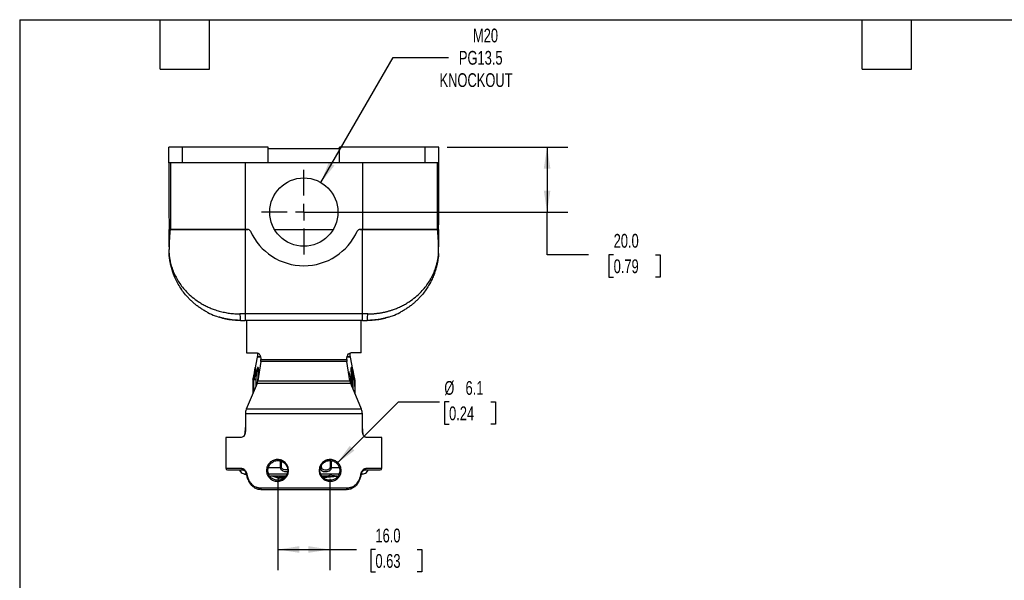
# Model space of a CAD drawing. Header units: millimetres. Extents: x 13 to 546, y 13 to 419.
# Tile 11 of 17: x 13 to 316, y 247 to 419. Entities that reach past the tile are written whole.
import ezdxf

# ---------------------------------------------------------------- set-up
doc = ezdxf.new("R2010")
doc.units = ezdxf.units.MM
doc.header["$LTSCALE"] = 2
doc.linetypes.add('SLD-Center', pattern=[19.05, 15.24, -1.27, 1.27, -1.27])
doc.linetypes.add('SLD-Solid', pattern=[0])
doc.layers.add('CENTER', color=40, linetype='SLD-Center')
doc.layers.add('DIMENSIONS', color=140, linetype='SLD-Solid', lineweight=25)
doc.layers.add('TEXT', color=140, linetype='SLD-Solid', lineweight=25)
doc.styles.add('SLDTEXTSTYLE0', font='TXT', dxfattribs={"width": 0.7})
doc.dimstyles.new('SLDDIMSTYLE0', dxfattribs={"dimtxt": 4.316016, "dimasz": 6.604, "dimexe": 0, "dimexo": 0.0625, "dimgap": 1.079004, "dimtad": 0, "dimtih": 1, "dimtoh": 1, "dimrnd": 1e-09, "dimzin": 4, "dimdsep": 46, "dimtxsty": 'SLDTEXTSTYLE0', "dimsah": 1, "dimcen": 0.09, "dimadec": 0, "dimazin": 1, "dimtfac": 1, "dimtofl": 0, "dimtmove": 0, "dimatfit": 3, "dimfxl": 0, "dimfrac": 2, "dimtolj": 1, "dimtzin": 12, "dimarcsym": 0})
doc.dimstyles.new('SLDDIMSTYLE2', dxfattribs={"dimtxt": 4.316016, "dimasz": 6.604, "dimexe": 0, "dimexo": 0.0625, "dimgap": 1.079004, "dimtad": 0, "dimtih": 1, "dimtoh": 1, "dimrnd": 1e-09, "dimzin": 12, "dimdsep": 46, "dimtxsty": 'SLDTEXTSTYLE0', "dimsah": 1, "dimcen": 0, "dimadec": 0, "dimazin": 3, "dimtfac": 1, "dimtofl": 0, "dimtmove": 0, "dimatfit": 3, "dimfxl": 0, "dimfrac": 2, "dimtolj": 1, "dimtzin": 12, "dimarcsym": 0})
doc.dimstyles.new('SLDDIMSTYLE3', dxfattribs={"dimtxt": 4.316016, "dimasz": 6.604, "dimexe": 0, "dimexo": 0.0625, "dimgap": 1.079004, "dimtad": 0, "dimtih": 1, "dimtoh": 1, "dimrnd": 1e-09, "dimzin": 12, "dimdsep": 46, "dimtxsty": 'SLDTEXTSTYLE0', "dimsah": 1, "dimcen": 0, "dimadec": 0, "dimazin": 3, "dimtfac": 1, "dimtofl": 0, "dimtmove": 0, "dimatfit": 3, "dimfxl": 0, "dimfrac": 2, "dimtolj": 1, "dimtzin": 12, "dimarcsym": 0})

# ---------------------------------------------------------------- blocks, each defined once
blk = doc.blocks.new('_D_7')
at = {"layer": 'DIMENSIONS'}
for p, q in [((105.34, 369.02), (127.54, 407.47)), ((127.54, 407.47), (144.6, 407.47))]:
    blk.add_line(p, q, dxfattribs=at)
blk.add_solid([(105.34, 369.02), (109.52, 374.23), (107.76, 375.25)], dxfattribs=at)
at = {"layer": 'DIMENSIONS', "char_height": 4.233, "attachment_point": 1, "style": 'SLDTEXTSTYLE0'}
for s, insert in [('M20', (152.11, 416.36)), ('PG13.5', (147.78, 409.5)), ('KNOCKOUT', (141.83, 402.64))]:
    blk.add_mtext(s, dxfattribs=dict(at, insert=insert))
blk = doc.blocks.new('_D_8')
at = {"layer": 'DIMENSIONS'}
for p, q in [((144.13, 379.93), (181.26, 379.93)), ((174.91, 379.93), (174.91, 359.93)), ((102.63, 359.93), (181.26, 359.93)), ((174.91, 346.79), (174.91, 359.93)), ((187.61, 346.79), (174.91, 346.79)), ((195.38, 346.79), (193.94, 346.79)), ((193.94, 346.79), (193.94, 339.93)), ((208.21, 346.79), (209.66, 346.79)), ((209.66, 346.79), (209.66, 339.93)), ((193.94, 339.93), (195.38, 339.93)), ((209.66, 339.93), (208.21, 339.93))]:
    blk.add_line(p, q, dxfattribs=at)
for points in [[(174.91, 379.93), (173.89, 373.32), (175.92, 373.32)], [(174.91, 359.93), (175.92, 366.53), (173.89, 366.53)]]:
    blk.add_solid(points, dxfattribs=at)
at = {"layer": 'DIMENSIONS', "char_height": 4.233, "attachment_point": 1, "style": 'SLDTEXTSTYLE0'}
for s, insert in [('20.0', (195.38, 353.22)), ('0.79', (195.38, 345.39))]:
    blk.add_mtext(s, dxfattribs=dict(at, insert=insert))
blk = doc.blocks.new('_D_9')
at = {"layer": 'DIMENSIONS'}
for p, q in [((92.09, 277.94), (92.09, 249.81)), ((108.09, 277.94), (108.09, 249.81)), ((92.09, 256.16), (108.09, 256.16)), ((108.09, 256.16), (116.26, 256.16)), ((122.11, 256.16), (120.66, 256.16)), ((120.66, 256.16), (120.66, 249.3)), ((134.93, 256.16), (136.38, 256.16)), ((136.38, 256.16), (136.38, 249.3)), ((120.66, 249.3), (122.11, 249.3)), ((136.38, 249.3), (134.93, 249.3))]:
    blk.add_line(p, q, dxfattribs=at)
for points in [[(92.09, 256.16), (98.7, 255.14), (98.7, 257.18)], [(108.09, 256.16), (101.49, 257.18), (101.49, 255.14)]]:
    blk.add_solid(points, dxfattribs=at)
at = {"layer": 'DIMENSIONS', "char_height": 4.233, "attachment_point": 1, "style": 'SLDTEXTSTYLE0'}
for s, insert in [('16.0', (122.11, 262.58)), ('0.63', (122.11, 254.76))]:
    blk.add_mtext(s, dxfattribs=dict(at, insert=insert))
blk = doc.blocks.new('_D_10')
at = {"layer": 'DIMENSIONS'}
for p, q in [((110.25, 282.63), (129.16, 301.55)), ((129.16, 301.55), (141.86, 301.55)), ((144.76, 301.55), (143.31, 301.55)), ((143.31, 301.55), (143.31, 294.69)), ((157.59, 301.55), (159.04, 301.55)), ((159.04, 301.55), (159.04, 294.69)), ((143.31, 294.69), (144.76, 294.69)), ((159.04, 294.69), (157.59, 294.69))]:
    blk.add_line(p, q, dxfattribs=at)
blk.add_solid([(110.25, 282.63), (115.64, 286.58), (114.2, 288.02)], dxfattribs=at)
at = {"layer": 'DIMENSIONS', "char_height": 4.233, "attachment_point": 1, "style": 'SLDTEXTSTYLE0'}
for s, insert in [('%%c', (143.3, 307.97)), ('6.1', (149.82, 307.97)), ('0.24', (144.76, 300.15))]:
    blk.add_mtext(s, dxfattribs=dict(at, insert=insert))
blk = doc.blocks.new('SW_CENTERMARKSYMBOL_9')
at = {"layer": 'CENTER', "color": 0}
for p, q in [((0, 5.08), (0, 13.04)), ((-5.08, 0), (-13.04, 0)), ((0, 0), (-2.54, 0)), ((0, 0), (0, 2.54)), ((0, 0), (0, -2.54)), ((0, 0), (2.54, 0)), ((5.08, 0), (13.04, 0)), ((0, -5.08), (0, -13.04))]:
    blk.add_line(p, q, dxfattribs=at)

msp = doc.modelspace()

# ---------------------------------------------------------------- linework, layer by layer
for p, q in [((58.593, 375.126), (58.593, 379.926)), ((62.793, 379.926), (58.593, 379.926)), ((62.793, 375.126), (62.793, 379.926)), ((89.093, 379.926), (62.793, 379.926)), ((89.093, 375.126), (89.093, 379.926)), ((111.093, 379.426), (89.093, 379.426)), ((111.093, 375.126), (111.093, 379.926)), ((137.393, 379.926), (111.093, 379.926)), ((137.393, 375.126), (137.393, 379.926)), ((141.593, 379.926), (137.393, 379.926)), ((141.593, 375.126), (141.593, 379.926)), ((62.793, 375.126), (58.593, 375.126)), ((59.08, 375.126), (59.08, 354.626)), ((89.093, 375.126), (62.793, 375.126)), ((82.093, 375.126), (82.093, 354.626)), ((111.093, 375.126), (89.093, 375.126)), ((137.393, 375.126), (111.093, 375.126)), ((118.093, 375.126), (118.093, 354.626)), ((141.593, 375.126), (137.393, 375.126)), ((141.106, 375.126), (141.106, 354.626)), ((58.627, 354.626), (59.08, 354.626)), ((58.628, 354.093), (58.627, 354.626)), ((82.093, 354.626), (59.08, 354.626)), ((59.08, 354.626), (82.093, 354.626)), ((82.093, 354.626), (82.093, 328.615)), ((82.833, 354.626), (82.093, 354.626)), ((82.093, 354.626), (82.833, 354.626)), ((91.029, 354.626), (109.157, 354.626)), ((118.093, 354.626), (117.353, 354.626)), ((117.353, 354.626), (118.093, 354.626)), ((118.093, 328.615), (118.093, 354.626)), ((141.106, 354.626), (118.093, 354.626)), ((118.093, 354.626), (141.106, 354.626)), ((141.106, 354.626), (141.559, 354.626)), ((141.559, 354.626), (141.558, 354.093)), ((58.636, 349.244), (58.628, 354.093)), ((58.628, 354.093), (58.928, 354.093)), ((141.257, 354.093), (141.558, 354.093)), ((141.558, 354.093), (141.55, 349.244)), ((58.635, 347.311), (58.629, 348.475)), ((141.55, 347.311), (141.557, 348.475)), ((58.813, 345.529), (58.904, 344.941)), ((82.093, 328.615), (80.452, 328.615)), ((118.093, 328.615), (82.093, 328.615)), ((82.093, 328.615), (82.093, 326.626)), ((119.733, 328.615), (118.093, 328.615)), ((118.093, 326.626), (118.093, 328.615)), ((80.566, 326.702), (80.593, 326.626)), ((118.093, 326.626), (82.093, 326.626)), ((82.493, 326.626), (82.493, 316.626)), ((117.693, 316.626), (117.693, 326.626)), ((119.593, 326.626), (119.62, 326.702)), ((82.493, 316.626), (85.671, 316.626)), ((85.774, 315.267), (84.998, 311.539)), ((86.784, 315.267), (85.774, 315.267)), ((85.814, 316.586), (85.805, 315.559)), ((85.805, 315.559), (86.727, 315.559)), ((114.412, 315.267), (113.41, 315.267)), ((113.503, 315.559), (114.381, 315.559)), ((114.381, 315.559), (114.372, 316.596)), ((115.188, 311.538), (114.412, 315.267)), ((117.693, 316.626), (114.53, 316.626)), ((86.862, 313.957), (85.924, 308.065)), ((113.342, 313.957), (86.862, 313.957)), ((86.911, 314.626), (86.911, 314.581)), ((86.911, 314.581), (113.293, 314.581)), ((113.293, 314.581), (113.293, 314.626)), ((114.281, 308.065), (113.342, 313.957)), ((114.653, 311.376), (114.651, 311.461)), ((85.692, 307.234), (82.4, 299.305)), ((84.393, 308.329), (84.355, 304.014)), ((84.418, 308.589), (84.393, 308.329)), ((84.577, 308.329), (84.541, 304.463)), ((84.596, 308.329), (84.56, 304.509)), ((84.599, 308.574), (84.577, 308.329)), ((84.579, 308.329), (84.596, 308.329)), ((84.742, 308.329), (84.596, 308.329)), ((84.619, 308.571), (84.626, 308.621)), ((84.626, 308.621), (84.773, 308.621)), ((84.715, 304.883), (84.742, 308.329)), ((85.33, 308.329), (85.317, 306.333)), ((85.332, 308.368), (85.33, 308.329)), ((114.514, 307.234), (85.692, 307.234)), ((85.854, 308.33), (85.849, 307.798)), ((85.863, 308.488), (85.854, 308.33)), ((85.924, 308.065), (114.281, 308.065)), ((117.811, 299.305), (114.514, 307.234)), ((114.841, 308.621), (114.566, 308.621)), ((114.869, 308.329), (114.596, 308.329)), ((114.596, 308.329), (114.605, 307.017)), ((114.841, 308.621), (114.922, 308.504)), ((114.888, 306.334), (114.869, 308.329)), ((114.947, 308.33), (114.933, 308.524)), ((114.968, 306.144), (114.947, 308.33)), ((115.251, 305.463), (115.231, 308.329)), ((115.762, 308.621), (115.695, 308.621)), ((115.793, 308.329), (115.727, 308.329)), ((115.727, 308.329), (115.76, 304.238)), ((115.793, 308.329), (115.768, 308.589)), ((115.831, 304.068), (115.793, 308.329)), ((115.831, 304.068), (115.793, 308.329)), ((82.118, 297.851), (82.118, 292.626)), ((118.093, 297.851), (82.118, 297.851)), ((117.811, 299.305), (82.4, 299.305)), ((118.093, 292.626), (118.093, 297.851)), ((82.118, 294.239), (81.815, 291.355)), ((118.361, 291.446), (118.093, 294.001)), ((76.093, 290.626), (76.093, 281.126)), ((80.855, 290.626), (76.093, 290.626)), ((124.093, 290.626), (119.353, 290.626)), ((124.093, 281.126), (124.093, 290.626)), ((92.953, 281.335), (92.953, 283.389)), ((93.246, 281.335), (93.246, 283.294)), ((105.51, 281.335), (105.51, 282.074)), ((108.22, 283.52), (108.22, 281.335)), ((108.508, 283.497), (108.508, 281.335)), ((76.093, 281.126), (80.986, 281.126)), ((81.592, 280.572), (81.384, 280.626)), ((81.702, 279.396), (81.714, 279.396)), ((81.714, 279.396), (82.335, 279.396)), ((89.141, 281.335), (92.953, 281.335)), ((89.25, 279.396), (94.922, 279.396)), ((91.03, 278.802), (92.555, 278.35)), ((105.235, 281.335), (105.235, 281.503)), ((105.254, 279.396), (110.97, 279.396)), ((105.812, 278.759), (105.579, 278.755)), ((105.812, 278.457), (105.812, 278.759)), ((106.48, 278.526), (109.91, 278.828)), ((106.48, 278.351), (106.48, 278.653)), ((108.508, 281.335), (111.004, 281.335)), ((117.681, 279.21), (118.432, 279.391)), ((117.856, 279.396), (118.483, 279.396)), ((118.824, 280.626), (118.617, 280.572)), ((119.223, 281.126), (124.093, 281.126)), ((92.555, 278.35), (92.555, 278.049)), ((110.472, 278.575), (106.176, 278.198)), ((87.051, 274.626), (86.583, 274.672)), ((86.774, 275.126), (113.443, 275.126)), ((113.165, 274.626), (113.805, 274.688)), ((113.64, 274.673), (113.165, 274.626))]:
    msp.add_line(p, q)
at = {"flags": 128}
msp.add_lwpolyline([(84.998, 311.539), (85.085, 311.941), (85.124, 312.094), (85.139, 312.143), (85.149, 312.159), (85.153, 312.143), (85.152, 312.095), (85.138, 311.939), (85.085, 311.525), (84.947, 310.591), (84.626, 308.621), (84.626, 308.621)], dxfattribs=at)
msp.add_circle((100.093, 359.926), 10.5)
for centre, radius, start, end in [((82.833, 353.726), 0.9, 24.04208, 90), ((117.353, 353.726), 0.9, 90, 155.95792), ((100.093, 361.426), 18, 204.04208, 335.95792), ((60.635, 347.323), 2, 180.33333, 183.73697), ((139.55, 347.323), 2, 356.26303, 359.66667), ((84.305, 315.572), 1.5, 348.25, 359.5), ((115.881, 315.572), 1.5, 180.5, 191.75), ((76.593, 281.126), 0.5, 180, 270), ((82.193, 281.335), 2, 217.42403, 255.80602), ((117.993, 281.335), 2, 284.19398, 322.54688), ((123.593, 281.126), 0.5, 270, 0)]:
    msp.add_arc(centre, radius, start, end)
for points, knots in [([(58.593, 375.126), (58.596, 373.398), (58.599, 371.67), (58.604, 368.215), (58.607, 366.488), (58.613, 363.037), (58.616, 361.312), (58.62, 358.733), (58.622, 357.874), (58.624, 356.594), (58.625, 356.168), (58.626, 355.537), (58.626, 355.328), (58.627, 355.024), (58.627, 354.923), (58.627, 354.783), (58.627, 354.738), (58.627, 354.66), (58.627, 354.626), (58.627, 354.626)], [0, 0, 0, 0, 0.25, 0.25, 0.5, 0.5, 0.75, 0.75, 0.875, 0.875, 0.9375, 0.9375, 0.96875, 0.96875, 0.984375, 0.984375, 0.9921875, 0.9921875, 1, 1, 1, 1]), ([(141.559, 354.626), (141.559, 354.626), (141.559, 354.661), (141.559, 354.74), (141.559, 354.786), (141.559, 354.928), (141.559, 355.028), (141.56, 355.333), (141.56, 355.543), (141.561, 356.173), (141.562, 356.599), (141.564, 357.88), (141.565, 358.739), (141.57, 361.317), (141.573, 363.04), (141.578, 366.49), (141.581, 368.217), (141.587, 371.671), (141.59, 373.398), (141.593, 375.126)], [0, 0, 0, 0, 0.0078125, 0.0078125, 0.015625, 0.015625, 0.03125, 0.03125, 0.0625, 0.0625, 0.125, 0.125, 0.25, 0.25, 0.5, 0.5, 0.75, 0.75, 1, 1, 1, 1]), ([(59.08, 354.626), (59.044, 354.626), (59.012, 354.576), (58.959, 354.39), (58.94, 354.254), (58.928, 354.093)], [0, 0, 0, 0, 0.5, 0.5, 1, 1, 1, 1]), ([(141.257, 354.093), (141.246, 354.254), (141.227, 354.389), (141.174, 354.576), (141.141, 354.626), (141.106, 354.626)], [0, 0, 0, 0, 0.5, 0.5, 1, 1, 1, 1]), ([(58.928, 354.093), (58.854, 353.03), (58.778, 352.033), (58.663, 350.16), (58.624, 349.285), (58.629, 348.475)], [0, 0, 0, 0, 0.5, 0.5, 1, 1, 1, 1]), ([(141.557, 348.475), (141.562, 349.285), (141.523, 350.16), (141.408, 352.033), (141.332, 353.03), (141.257, 354.093)], [0, 0, 0, 0, 0.5, 0.5, 1, 1, 1, 1]), ([(58.635, 347.311), (58.635, 347.31), (58.636, 347.308), (58.637, 347.292), (58.638, 347.267), (58.641, 347.232), (58.644, 347.187), (58.649, 347.132), (58.654, 347.067), (58.661, 346.992), (58.674, 346.842), (58.701, 346.581), (58.747, 346.199), (58.812, 345.748), (58.901, 345.227), (59.033, 344.579), (59.214, 343.839), (59.442, 343.057), (59.712, 342.26), (60.332, 340.676), (61.308, 338.819), (62.739, 336.836), (64.085, 335.296), (65.698, 333.794), (67.37, 332.553), (68.834, 331.654), (70.036, 331.013), (71.266, 330.45), (72.361, 330.024), (73.302, 329.709), (74.078, 329.478), (74.861, 329.275), (75.65, 329.099), (76.445, 328.95), (77.242, 328.827), (78.043, 328.732), (78.845, 328.665), (79.648, 328.623), (80.185, 328.617), (80.452, 328.615)], [0, 0, 0, 0, 0.00287326, 0.00587063, 0.00900997, 0.01230685, 0.0157747, 0.01942507, 0.02326785, 0.02731153, 0.0315634, 0.04566843, 0.06258868, 0.07954515, 0.10011002, 0.12428642, 0.15504697, 0.18585197, 0.21467134, 0.24741304, 0.37081294, 0.43486686, 0.49475921, 0.57126794, 0.6425449, 0.68225557, 0.72075779, 0.75811409, 0.79439286, 0.81591038, 0.8371635, 0.85817056, 0.87895055, 0.89952308, 0.91990837, 0.9401272, 0.96020085, 0.98015107, 1, 1, 1, 1]), ([(70.477, 329.098), (70.302, 329.188), (69.786, 329.451), (68.968, 329.939), (68.017, 330.563), (67.127, 331.218), (66.293, 331.897), (65.513, 332.596), (64.757, 333.342), (63.829, 334.352), (62.772, 335.675), (61.702, 337.297), (60.78, 339), (60.181, 340.381), (59.794, 341.445), (59.563, 342.15), (59.357, 342.861), (59.179, 343.563), (59.049, 344.159), (58.956, 344.641), (58.89, 345.015), (58.836, 345.359), (58.791, 345.674), (58.752, 345.976), (58.72, 346.262), (58.693, 346.523), (58.673, 346.744), (58.659, 346.922), (58.648, 347.065), (58.641, 347.17), (58.64, 347.185), (58.64, 347.193)], [0, 0, 0, 0, 0.0220695, 0.0647596, 0.1085566, 0.1534988, 0.1946045, 0.2368658, 0.2803031, 0.3249353, 0.4075964, 0.4952104, 0.5774572, 0.6647329, 0.6985485, 0.7323161, 0.7670064, 0.8012175, 0.8335146, 0.8528856, 0.8709792, 0.8877972, 0.9033416, 0.9176152, 0.9332118, 0.9471013, 0.9593059, 0.9702908, 0.9798655, 0.9905097, 1, 1, 1, 1]), ([(119.733, 328.615), (119.874, 328.616), (120.156, 328.617), (120.578, 328.629), (121.001, 328.647), (121.423, 328.674), (121.845, 328.707), (122.267, 328.749), (122.688, 328.798), (123.109, 328.854), (123.529, 328.918), (123.948, 328.989), (124.365, 329.068), (124.782, 329.154), (125.197, 329.248), (125.61, 329.349), (126.022, 329.458), (126.432, 329.574), (126.839, 329.698), (127.245, 329.83), (127.942, 330.07), (128.92, 330.45), (130.15, 331.014), (131.352, 331.654), (132.816, 332.554), (134.489, 333.795), (136.101, 335.296), (137.447, 336.837), (138.503, 338.3), (139.422, 339.854), (140.035, 341.146), (140.463, 342.232), (140.77, 343.128), (141.016, 343.997), (141.169, 344.659), (141.264, 345.127), (141.335, 345.51), (141.401, 345.93), (141.452, 346.307), (141.491, 346.636), (141.516, 346.894), (141.531, 347.066), (141.54, 347.174), (141.546, 347.252), (141.55, 347.302), (141.55, 347.308), (141.55, 347.311)], [0, 0, 0, 0, 0.0104363, 0.0208978, 0.0313876, 0.041909, 0.0524653, 0.0630595, 0.0736949, 0.0843745, 0.0951014, 0.1058787, 0.1167094, 0.1275963, 0.1385424, 0.1495506, 0.1606236, 0.1717642, 0.1829752, 0.1942591, 0.2056186, 0.2418948, 0.27925, 0.3177525, 0.3574647, 0.4287469, 0.5052718, 0.5650711, 0.6292074, 0.6877361, 0.752687, 0.7816686, 0.814436, 0.8566383, 0.8822671, 0.8913158, 0.9107891, 0.9274791, 0.9413889, 0.9566354, 0.9694718, 0.9766833, 0.9832849, 0.9893257, 0.9948699, 1, 1, 1, 1]), ([(141.546, 347.193), (141.546, 347.185), (141.545, 347.17), (141.538, 347.065), (141.527, 346.922), (141.497, 346.551), (141.426, 345.862), (141.278, 344.873), (141.077, 343.849), (140.817, 342.801), (140.507, 341.771), (140.093, 340.605), (139.555, 339.337), (138.858, 337.967), (138.061, 336.637), (137.16, 335.352), (136.266, 334.253), (135.43, 333.343), (134.674, 332.598), (133.894, 331.898), (133.06, 331.219), (132.17, 330.564), (131.219, 329.94), (130.4, 329.451), (129.883, 329.187), (129.706, 329.096)], [0, 0, 0, 0, 0.0094905, 0.0201372, 0.029708, 0.0406895, 0.088124, 0.1348323, 0.1863362, 0.2357953, 0.2858157, 0.3350922, 0.4053074, 0.4723055, 0.5402547, 0.6091607, 0.6749078, 0.7195436, 0.7629831, 0.8052449, 0.8463495, 0.8912863, 0.9350809, 0.9777717, 1, 1, 1, 1]), ([(141.281, 344.939), (141.285, 344.964), (141.321, 345.161), (141.365, 345.436), (141.399, 345.719), (141.404, 345.762)], [0, 0, 0, 0, 0.1102462, 0.8642899, 1, 1, 1, 1]), ([(59.182, 343.569), (59.191, 343.531), (59.213, 343.439), (59.214, 343.437), (59.214, 343.436)], [0, 0, 0, 0, 0.4030744, 1, 1, 1, 1]), ([(140.972, 343.436), (140.971, 343.433), (140.966, 343.413), (140.988, 343.504), (141.019, 343.631), (141.051, 343.778), (141.059, 343.813)], [0, 0, 0, 0, 0.07303552, 0.47344568, 0.87386117, 1, 1, 1, 1]), ([(70.44, 329.121), (70.481, 329.097), (71.204, 328.674), (72.606, 328.109), (74.607, 327.437), (76.526, 327.002), (78.518, 326.715), (79.882, 326.682), (80.566, 326.666)], [0, 0, 0, 0, 0.0147833, 0.2581246, 0.4418584, 0.6269332, 0.813082, 1, 1, 1, 1]), ([(80.593, 326.626), (80.409, 326.628), (80.042, 326.63), (79.419, 326.655), (78.765, 326.699), (78.093, 326.765), (77.424, 326.853), (76.772, 326.958), (76.155, 327.076), (75.583, 327.202), (75.08, 327.327), (74.659, 327.441), (74.338, 327.534), (74.135, 327.596), (74.045, 327.623), (74.058, 327.619), (74.062, 327.618)], [0, 0, 0, 0, 0.0739874, 0.1479719, 0.2219637, 0.2959588, 0.3699247, 0.4438992, 0.5192497, 0.5946047, 0.6716933, 0.7487724, 0.8255205, 0.9022518, 0.9761357, 1, 1, 1, 1]), ([(80.452, 328.615), (80.455, 328.353), (80.459, 327.831), (80.492, 327.181), (80.53, 326.775), (80.557, 326.72), (80.566, 326.702)], [0, 0, 0, 0, 0.2855434, 0.5710869, 0.8566303, 1, 1, 1, 1]), ([(126.124, 327.618), (126.124, 327.618), (126.124, 327.618), (125.999, 327.58), (125.776, 327.513), (125.451, 327.42), (125.036, 327.309), (124.534, 327.186), (123.954, 327.06), (123.315, 326.94), (122.635, 326.834), (121.94, 326.749), (121.255, 326.686), (120.599, 326.647), (120.041, 326.629), (119.726, 326.627), (119.593, 326.626)], [0, 0, 0, 0, 0.050013, 0.1217173, 0.1934326, 0.2661113, 0.3388015, 0.4143764, 0.4899522, 0.5672377, 0.6445136, 0.7208076, 0.7970947, 0.8715241, 0.9459548, 1, 1, 1, 1]), ([(119.62, 326.666), (120.303, 326.682), (121.667, 326.715), (123.659, 327.001), (125.577, 327.437), (127.578, 328.109), (128.979, 328.673), (129.702, 329.095), (129.744, 329.12)], [0, 0, 0, 0, 0.1869201, 0.3730719, 0.5581504, 0.7418876, 0.985231, 1, 1, 1, 1]), ([(119.62, 326.702), (119.629, 326.72), (119.656, 326.775), (119.694, 327.181), (119.727, 327.831), (119.731, 328.353), (119.733, 328.615)], [0, 0, 0, 0, 0.1433722, 0.4289148, 0.7144574, 1, 1, 1, 1]), ([(85.671, 316.626), (85.747, 316.626), (85.823, 316.614), (85.974, 316.563), (86.051, 316.525), (86.198, 316.425), (86.269, 316.364), (86.405, 316.219), (86.47, 316.135), (86.647, 315.858), (86.744, 315.635), (86.876, 315.154), (86.911, 314.891), (86.911, 314.626)], [0, 0, 0, 0, 0.125, 0.125, 0.25, 0.25, 0.375, 0.375, 0.5, 0.5, 0.75, 0.75, 1, 1, 1, 1]), ([(113.293, 314.626), (113.293, 314.759), (113.301, 314.889), (113.335, 315.145), (113.36, 315.272), (113.426, 315.514), (113.466, 315.629), (113.56, 315.846), (113.615, 315.949), (113.791, 316.226), (113.931, 316.375), (114.224, 316.574), (114.379, 316.626), (114.53, 316.626)], [0, 0, 0, 0, 0.125, 0.125, 0.25, 0.25, 0.375, 0.375, 0.5, 0.5, 0.75, 0.75, 1, 1, 1, 1]), ([(86.014, 308.621), (86.028, 308.772), (86.055, 309.065), (86.089, 309.489), (86.117, 309.883), (86.138, 310.248), (86.156, 310.656), (86.166, 311.084), (86.16, 311.489), (86.137, 311.787), (86.108, 311.964), (86.078, 312.063), (86.043, 312.133), (85.992, 312.171), (85.923, 312.141), (85.854, 312.06), (85.777, 311.931), (85.692, 311.749), (85.583, 311.473), (85.448, 311.083), (85.293, 310.574), (85.127, 309.988), (84.952, 309.332), (84.835, 308.866), (84.773, 308.621)], [0, 0, 0, 0, 0.0559824, 0.1086058, 0.1579046, 0.2039208, 0.2467064, 0.314266, 0.3712103, 0.4112951, 0.4453613, 0.4591646, 0.4722868, 0.5002537, 0.519688, 0.541016, 0.5656378, 0.5945426, 0.6289077, 0.6860025, 0.7536629, 0.8272103, 0.9092591, 1, 1, 1, 1]), ([(115.695, 308.621), (115.66, 308.771), (115.593, 309.063), (115.493, 309.485), (115.398, 309.879), (115.307, 310.244), (115.202, 310.654), (115.087, 311.084), (114.971, 311.479), (114.886, 311.735), (114.83, 311.887), (114.779, 312.01), (114.72, 312.12), (114.663, 312.171), (114.624, 312.14), (114.599, 312.06), (114.582, 311.929), (114.574, 311.748), (114.576, 311.535), (114.585, 311.307), (114.601, 310.997), (114.629, 310.608), (114.673, 310.118), (114.724, 309.628), (114.781, 309.12), (114.821, 308.788), (114.841, 308.621)], [0, 0, 0, 0, 0.0556818, 0.1081452, 0.1574251, 0.2035639, 0.2466131, 0.3146405, 0.3713823, 0.4074486, 0.4271071, 0.4442421, 0.4718435, 0.5000413, 0.5192173, 0.5404634, 0.5651628, 0.5952045, 0.6286245, 0.6578621, 0.6899112, 0.7533555, 0.810263, 0.8766986, 0.9381656, 1, 1, 1, 1]), ([(84.992, 311.508), (84.928, 311.178), (84.739, 310.205), (84.546, 309.232), (84.418, 308.589)], [0, 0, 0, 0, 0.33963779, 1, 1, 1, 1]), ([(85.124, 311.874), (85.122, 311.858), (85.116, 311.788), (85.071, 311.494), (84.912, 310.395), (84.739, 309.388), (84.599, 308.574)], [0, 0, 0, 0, 0.0373748, 0.1618859, 0.3221231, 1, 1, 1, 1]), ([(85.037, 311.261), (85.038, 311.264), (85.054, 311.41), (85.078, 311.615), (85.105, 311.819), (85.116, 311.885), (85.12, 311.903), (85.122, 311.907), (85.124, 311.903), (85.124, 311.895), (85.124, 311.89)], [0, 0, 0, 0, 0.009222, 0.5317819, 0.7559906, 0.8494762, 0.8885479, 0.9246703, 0.960855, 1, 1, 1, 1]), ([(85.332, 308.368), (85.349, 308.497), (85.382, 308.746), (85.431, 309.109), (85.478, 309.449), (85.523, 309.765), (85.565, 310.057), (85.629, 310.476), (85.707, 310.964), (85.802, 311.459), (85.873, 311.754), (85.921, 311.873), (85.943, 311.901), (85.956, 311.907), (85.968, 311.902), (85.982, 311.884), (86.002, 311.821), (86.022, 311.65), (86.032, 311.391), (86.034, 311.135), (86.032, 310.981), (86.031, 310.932)], [0, 0, 0, 0, 0.0800064, 0.1552524, 0.2257423, 0.2914815, 0.3524767, 0.4087362, 0.5536152, 0.6595364, 0.7280714, 0.7500842, 0.7589015, 0.766943, 0.7736713, 0.7808084, 0.7974865, 0.835213, 0.9021962, 0.969066, 1, 1, 1, 1]), ([(86.032, 310.945), (86.032, 310.939), (86.032, 310.901), (86.029, 310.67), (85.996, 309.897), (85.922, 309.11), (85.863, 308.49)], [0, 0, 0, 0, 0.0141153, 0.089948, 0.2831176, 1, 1, 1, 1]), ([(113.808, 311.036), (113.863, 310.888), (113.97, 310.602), (114.118, 310.152), (114.265, 309.682), (114.415, 309.167), (114.514, 308.808), (114.566, 308.621)], [0, 0, 0, 0, 0.1910172, 0.3691691, 0.5631894, 0.7733861, 1, 1, 1, 1]), ([(114.651, 311.461), (114.651, 311.475), (114.65, 311.558), (114.652, 311.692), (114.659, 311.828), (114.671, 311.887), (114.679, 311.903), (114.686, 311.906), (114.693, 311.902), (114.704, 311.887), (114.728, 311.827), (114.769, 311.654), (114.817, 311.391), (114.869, 311.07), (114.922, 310.719), (114.998, 310.18), (115.102, 309.39), (115.184, 308.732), (115.229, 308.368)], [0, 0, 0, 0, 0.0103599, 0.0609997, 0.1038564, 0.1205217, 0.1276268, 0.1343018, 0.1411423, 0.1483188, 0.1647125, 0.2102476, 0.287188, 0.3615512, 0.4427554, 0.5385475, 0.7446752, 1, 1, 1, 1]), ([(114.933, 308.524), (114.89, 308.858), (114.806, 309.518), (114.692, 310.497), (114.665, 311.131), (114.651, 311.439)], [0, 0, 0, 0, 0.3451099, 0.6811945, 1, 1, 1, 1]), ([(115.587, 308.574), (115.45, 309.372), (115.28, 310.357), (115.129, 311.389), (115.107, 311.542), (115.105, 311.556)], [0, 0, 0, 0, 0.79346934, 0.98103315, 1, 1, 1, 1]), ([(115.762, 308.621), (115.634, 309.276), (115.442, 310.262), (115.248, 311.259), (115.189, 311.533), (115.187, 311.538)], [0, 0, 0, 0, 0.6601218, 0.9933177, 1, 1, 1, 1]), ([(115.768, 308.589), (115.64, 309.232), (115.447, 310.206), (115.258, 311.178), (115.194, 311.509)], [0, 0, 0, 0, 0.6603364, 1, 1, 1, 1]), ([(84.393, 308.329), (84.392, 308.329), (84.391, 308.33), (84.46, 308.33), (84.523, 308.33), (84.575, 308.329), (84.577, 308.329)], [0, 0, 0, 0, 0.33012592, 0.6603875, 0.99064909, 1, 1, 1, 1]), ([(84.587, 308.449), (84.538, 308.474), (84.408, 308.541), (84.418, 308.59), (84.424, 308.621)], [0, 0, 0, 0, 0.3763618, 1, 1, 1, 1]), ([(84.626, 308.621), (84.617, 308.573), (84.6, 308.476), (84.597, 308.378), (84.596, 308.329)], [0, 0, 0, 0, 0.5002984, 1, 1, 1, 1]), ([(84.742, 308.329), (84.743, 308.378), (84.747, 308.476), (84.764, 308.573), (84.773, 308.621)], [0, 0, 0, 0, 0.4997016, 1, 1, 1, 1]), ([(85.859, 308.33), (85.858, 308.33), (85.852, 308.33), (85.889, 308.33), (85.955, 308.329), (85.987, 308.329)], [0, 0, 0, 0, 0.115897, 0.5580393, 1, 1, 1, 1]), ([(85.887, 308.486), (85.88, 308.498), (85.853, 308.552), (85.944, 308.591), (86.014, 308.621)], [0, 0, 0, 0, 0.2287869, 1, 1, 1, 1]), ([(114.215, 308.483), (114.256, 308.496), (114.423, 308.551), (114.504, 308.591), (114.566, 308.621)], [0, 0, 0, 0, 0.24357963, 1, 1, 1, 1]), ([(114.239, 308.33), (114.261, 308.33), (114.352, 308.33), (114.48, 308.33), (114.558, 308.329), (114.596, 308.329)], [0, 0, 0, 0, 0.1398424, 0.5700096, 1, 1, 1, 1]), ([(114.566, 308.621), (114.574, 308.573), (114.592, 308.476), (114.595, 308.378), (114.596, 308.329)], [0, 0, 0, 0, 0.5002984, 1, 1, 1, 1]), ([(114.869, 308.329), (114.868, 308.378), (114.865, 308.476), (114.849, 308.573), (114.841, 308.621)], [0, 0, 0, 0, 0.4997016, 1, 1, 1, 1]), ([(114.869, 308.329), (114.895, 308.329), (114.942, 308.33), (114.942, 308.33), (114.943, 308.33)], [0, 0, 0, 0, 0.5589682, 1, 1, 1, 1]), ([(115.695, 308.621), (115.704, 308.573), (115.722, 308.476), (115.725, 308.378), (115.727, 308.329)], [0, 0, 0, 0, 0.5002984, 1, 1, 1, 1]), ([(115.793, 308.329), (115.791, 308.378), (115.788, 308.476), (115.77, 308.573), (115.762, 308.621)], [0, 0, 0, 0, 0.4997016, 1, 1, 1, 1]), ([(82.4, 299.305), (82.307, 299.082), (82.237, 298.848), (82.143, 298.36), (82.118, 298.106), (82.118, 297.851)], [0, 0, 0, 0, 0.5, 0.5, 1, 1, 1, 1]), ([(118.093, 297.851), (118.093, 298.106), (118.069, 298.355), (117.975, 298.843), (117.903, 299.082), (117.811, 299.305)], [0, 0, 0, 0, 0.5, 0.5, 1, 1, 1, 1]), ([(82.118, 292.626), (82.118, 292.494), (82.109, 292.364), (82.076, 292.109), (82.05, 291.982), (81.984, 291.74), (81.944, 291.625), (81.849, 291.407), (81.794, 291.304), (81.616, 291.028), (81.474, 290.879), (81.174, 290.679), (81.013, 290.626), (80.855, 290.626)], [0, 0, 0, 0, 0.125, 0.125, 0.25, 0.25, 0.375, 0.375, 0.5, 0.5, 0.75, 0.75, 1, 1, 1, 1]), ([(119.353, 290.626), (119.274, 290.626), (119.196, 290.639), (119.04, 290.69), (118.962, 290.728), (118.811, 290.828), (118.739, 290.89), (118.601, 291.034), (118.535, 291.119), (118.357, 291.395), (118.259, 291.618), (118.128, 292.1), (118.093, 292.362), (118.093, 292.626)], [0, 0, 0, 0, 0.125, 0.125, 0.25, 0.25, 0.375, 0.375, 0.5, 0.5, 0.75, 0.75, 1, 1, 1, 1]), ([(88.599, 280.476), (88.599, 280.703), (88.648, 281.157), (88.852, 281.798), (89.173, 282.381), (89.596, 282.877), (90.101, 283.284), (90.671, 283.582), (91.286, 283.774), (91.929, 283.847), (92.579, 283.799), (93.216, 283.622), (93.814, 283.326), (94.351, 282.916), (94.796, 282.403), (95.13, 281.808), (95.336, 281.156), (95.408, 280.476), (95.337, 279.796), (95.13, 279.145), (94.795, 278.551), (94.351, 278.039), (93.817, 277.626), (93.218, 277.331), (92.579, 277.155), (91.928, 277.107), (91.285, 277.179), (90.67, 277.37), (90.101, 277.669), (89.596, 278.076), (89.173, 278.572), (88.851, 279.155), (88.648, 279.796), (88.599, 280.25), (88.599, 280.476)], [0, 0, 0, 0, 0.0310161, 0.0621132, 0.0928497, 0.1244471, 0.1555749, 0.18719, 0.2187284, 0.2500628, 0.2815886, 0.312818, 0.3442167, 0.3755132, 0.4067275, 0.4378792, 0.4689596, 0.4999882, 0.5310298, 0.5621171, 0.5932483, 0.6244657, 0.6555482, 0.6871102, 0.7183934, 0.7499922, 0.7813141, 0.8128285, 0.844389, 0.875532, 0.9071712, 0.9378943, 0.968986, 1, 1, 1, 1]), ([(89.043, 280.476), (89.043, 280.273), (89.085, 279.854), (89.269, 279.273), (89.565, 278.734), (89.932, 278.3), (90.397, 277.919), (90.915, 277.64), (91.505, 277.465), (92.092, 277.407), (92.676, 277.464), (93.242, 277.631), (93.766, 277.903), (94.386, 278.398), (94.974, 279.246), (95.201, 280.347), (95.065, 281.316), (94.732, 282.077), (94.262, 282.659), (93.733, 283.071), (93.202, 283.338), (92.628, 283.498), (92.043, 283.545), (91.458, 283.478), (90.878, 283.297), (90.369, 283.015), (89.913, 282.634), (89.553, 282.201), (89.264, 281.667), (89.084, 281.091), (89.043, 280.678), (89.043, 280.476)], [0, 0, 0, 0, 0.0306692, 0.0629862, 0.0925658, 0.1263728, 0.153204, 0.1901224, 0.2220089, 0.253853, 0.2857855, 0.3158515, 0.3470788, 0.3775285, 0.4376865, 0.4997619, 0.5422003, 0.5835538, 0.6239963, 0.6550365, 0.6865145, 0.71643, 0.7491719, 0.7806258, 0.8121704, 0.8484522, 0.8751813, 0.9085723, 0.9377675, 0.9696514, 1, 1, 1, 1]), ([(104.802, 280.476), (104.802, 280.703), (104.849, 281.156), (105.055, 281.807), (105.39, 282.402), (105.834, 282.914), (106.368, 283.327), (106.966, 283.619), (107.605, 283.794), (108.257, 283.846), (108.902, 283.78), (109.518, 283.589), (110.086, 283.287), (110.589, 282.879), (111.012, 282.381), (111.334, 281.798), (111.54, 281.157), (111.607, 280.476), (111.536, 279.799), (111.336, 279.152), (111.011, 278.571), (110.588, 278.075), (110.085, 277.669), (109.518, 277.369), (108.903, 277.179), (108.258, 277.111), (107.606, 277.161), (106.967, 277.334), (106.368, 277.624), (105.835, 278.036), (105.391, 278.549), (105.056, 279.145), (104.849, 279.797), (104.802, 280.25), (104.802, 280.476)], [0, 0, 0, 0, 0.03100995, 0.06204918, 0.09323576, 0.12454047, 0.1554941, 0.1870013, 0.21825035, 0.24985412, 0.28138833, 0.31285053, 0.34436272, 0.37562676, 0.40717273, 0.43790329, 0.46924721, 0.49999491, 0.53101882, 0.56211501, 0.59326349, 0.62448858, 0.65570012, 0.68717457, 0.71859321, 0.75011118, 0.78173578, 0.81292651, 0.84441194, 0.87534576, 0.90668211, 0.93791534, 0.96898315, 1, 1, 1, 1]), ([(105.043, 280.476), (105.043, 280.068), (105.17, 279.45), (105.563, 278.737), (105.954, 278.276), (106.421, 277.903), (107.122, 277.538), (107.73, 277.423), (108.325, 277.428), (108.73, 277.475), (109.282, 277.648), (109.792, 277.922), (110.256, 278.297), (110.634, 278.754), (110.922, 279.287), (111.101, 279.861), (111.163, 280.476), (111.101, 281.094), (110.921, 281.67), (110.631, 282.203), (110.252, 282.658), (109.791, 283.032), (109.282, 283.305), (108.729, 283.478), (107.961, 283.567), (107.164, 283.43), (106.449, 283.069), (105.972, 282.696), (105.574, 282.232), (105.173, 281.514), (105.043, 280.889), (105.043, 280.476)], [0, 0, 0, 0, 0.0610813, 0.0925372, 0.1228258, 0.152934, 0.1843436, 0.2461138, 0.2491246, 0.2806754, 0.3122144, 0.3437368, 0.3751988, 0.4088301, 0.4378432, 0.4694031, 0.500118, 0.5305202, 0.5623418, 0.5918105, 0.6248832, 0.6563541, 0.6879114, 0.7194593, 0.7509849, 0.8135136, 0.8453537, 0.8758185, 0.9065393, 0.9382301, 1, 1, 1, 1]), ([(80.607, 280.122), (80.583, 280.154), (80.516, 280.243), (80.397, 280.429), (80.346, 280.613), (80.342, 280.626)], [0, 0, 0, 0, 0.3408611, 0.9501988, 1, 1, 1, 1]), ([(80.446, 280.626), (80.449, 280.613), (80.493, 280.429), (80.604, 280.219), (80.695, 280.045), (80.715, 280.001), (80.68, 280.021), (80.623, 280.1), (80.607, 280.122)], [0, 0, 0, 0, 0.020689, 0.2754912, 0.4979323, 0.7087459, 0.9194457, 1, 1, 1, 1]), ([(80.986, 281.126), (81.014, 281.126), (81.071, 281.124), (81.156, 281.112), (81.241, 281.094), (81.326, 281.067), (81.412, 281.033), (81.553, 280.964), (81.746, 280.836), (81.976, 280.612), (82.182, 280.335), (82.338, 280.044), (82.449, 279.766), (82.528, 279.515), (82.564, 279.339), (82.582, 279.251)], [0, 0, 0, 0, 0.0418229, 0.0835546, 0.1253201, 0.1672441, 0.2094501, 0.2520589, 0.3780226, 0.5028429, 0.6271528, 0.7519263, 0.8352705, 0.9176171, 1, 1, 1, 1]), ([(81.384, 280.626), (81.279, 280.626), (81.177, 280.679), (81.028, 280.867), (80.986, 280.994), (80.986, 281.126)], [0, 0, 0, 0, 0.5, 0.5, 1, 1, 1, 1]), ([(81.581, 280.599), (81.644, 280.565), (81.776, 280.494), (82.032, 280.237), (82.297, 279.799), (82.4, 279.383), (82.454, 279.165)], [0, 0, 0, 0, 0.2103309, 0.4457519, 0.7084383, 1, 1, 1, 1]), ([(81.719, 279.397), (81.822, 279.369), (82.09, 279.295), (82.36, 279.236), (82.526, 279.2)], [0, 0, 0, 0, 0.3878103, 1, 1, 1, 1]), ([(82.454, 279.165), (82.502, 278.932), (82.591, 278.496), (82.804, 277.845), (83.052, 277.273), (83.31, 276.814), (83.524, 276.492), (83.722, 276.23), (83.951, 275.965), (84.241, 275.679), (84.583, 275.405), (84.986, 275.148), (85.45, 274.924), (86.009, 274.734), (86.427, 274.677), (86.648, 274.646)], [0, 0, 0, 0, 0.09741155, 0.1828322, 0.28815223, 0.36579086, 0.41572791, 0.46221642, 0.5142442, 0.57638759, 0.65096949, 0.72036422, 0.80177816, 0.8950961, 1, 1, 1, 1]), ([(82.457, 279.165), (82.461, 279.177), (82.466, 279.196), (82.521, 279.227), (82.561, 279.243), (82.582, 279.251)], [0, 0, 0, 0, 0.4788938, 0.7395495, 1, 1, 1, 1]), ([(82.582, 279.251), (82.596, 279.178), (82.623, 279.032), (82.673, 278.817), (82.729, 278.604), (82.792, 278.395), (82.861, 278.189), (82.938, 277.987), (83.021, 277.787), (83.199, 277.399), (83.51, 276.857), (84.016, 276.242), (84.608, 275.748), (85.165, 275.452), (85.64, 275.283), (86.008, 275.193), (86.386, 275.137), (86.644, 275.13), (86.774, 275.126)], [0, 0, 0, 0, 0.0307467, 0.0614507, 0.0921692, 0.1229597, 0.153879, 0.1849834, 0.2163281, 0.2479671, 0.3727358, 0.4970204, 0.6213462, 0.7475727, 0.8108138, 0.8737061, 0.9366387, 1, 1, 1, 1]), ([(89.978, 278.811), (90.483, 278.807), (91.495, 278.797), (93.05, 278.786), (94.114, 278.781), (94.594, 278.778)], [0, 0, 0, 0, 0.3534448, 0.7080167, 1, 1, 1, 1]), ([(95.098, 280.05), (94.982, 280.033), (94.71, 279.993), (94.242, 280.047), (93.716, 280.213), (93.288, 280.507), (93.06, 280.847), (92.968, 281.11), (92.958, 281.261), (92.953, 281.335)], [0, 0, 0, 0, 0.1329448, 0.3096501, 0.4965534, 0.7098691, 0.8412704, 0.9220088, 1, 1, 1, 1]), ([(95.116, 280.734), (94.97, 280.708), (94.566, 280.635), (93.989, 280.721), (93.524, 280.905), (93.333, 281.083), (93.258, 281.219), (93.25, 281.298), (93.246, 281.335)], [0, 0, 0, 0, 0.2148596, 0.597233, 0.7918449, 0.8931899, 0.9488931, 1, 1, 1, 1]), ([(108.508, 281.335), (108.508, 281.306), (108.506, 281.246), (108.494, 281.158), (108.474, 281.07), (108.446, 280.982), (108.399, 280.867), (108.322, 280.73), (108.18, 280.552), (107.978, 280.375), (107.647, 280.182), (107.219, 280.046), (106.723, 279.996), (106.333, 280.036), (106.044, 280.125), (105.827, 280.228), (105.625, 280.376), (105.472, 280.552), (105.367, 280.73), (105.305, 280.885), (105.264, 281.039), (105.239, 281.186), (105.236, 281.286), (105.235, 281.335)], [0, 0, 0, 0, 0.0178538, 0.0358203, 0.0540054, 0.0725109, 0.0914327, 0.1292425, 0.1673139, 0.2289334, 0.2908355, 0.3981158, 0.499848, 0.6015375, 0.6553754, 0.7093411, 0.7714051, 0.8326957, 0.8707387, 0.9085575, 0.9398162, 0.970141, 1, 1, 1, 1]), ([(105.51, 281.335), (105.51, 281.243), (105.577, 281.072), (105.808, 280.866), (106.287, 280.685), (106.885, 280.652), (107.497, 280.734), (107.875, 280.866), (108.14, 281.073), (108.22, 281.243), (108.22, 281.335)], [0, 0, 0, 0, 0.02751361, 0.05502721, 0.11005442, 0.22010885, 0.27513606, 0.33016327, 0.35767688, 0.38519049, 0.38519049, 0.38519049, 0.38519049]), ([(105.59, 278.77), (105.677, 278.77), (106.083, 278.772), (106.47, 278.773), (106.775, 278.775)], [0, 0, 0, 0, 0.2127762, 1, 1, 1, 1]), ([(106.466, 278.653), (106.468, 278.663), (106.474, 278.692), (106.357, 278.728), (106.136, 278.758), (105.922, 278.758), (105.812, 278.759)], [0, 0, 0, 0, 0.153427, 0.4321212, 0.7068096, 1, 1, 1, 1]), ([(106.775, 278.775), (106.891, 278.775), (107.014, 278.781), (107.265, 278.803), (107.391, 278.819), (107.743, 278.879), (107.942, 278.933), (108.061, 278.99)], [0, 0, 0, 0, 0.25, 0.25, 0.5, 0.5, 1, 1, 1, 1]), ([(108.323, 279.117), (108.846, 279.007), (109.597, 278.849), (110.35, 278.779), (110.578, 278.757)], [0, 0, 0, 0, 0.6980958, 1, 1, 1, 1]), ([(113.443, 275.126), (113.508, 275.127), (113.639, 275.129), (113.831, 275.143), (114.021, 275.165), (114.208, 275.197), (114.393, 275.237), (114.574, 275.287), (114.753, 275.345), (115.104, 275.48), (115.605, 275.747), (116.197, 276.241), (116.706, 276.854), (117.051, 277.457), (117.278, 277.98), (117.423, 278.39), (117.543, 278.813), (117.601, 279.105), (117.63, 279.251)], [0, 0, 0, 0, 0.0318942, 0.0635825, 0.0951123, 0.1265318, 0.1578896, 0.1892349, 0.2206165, 0.2520833, 0.3777422, 0.5029571, 0.6273775, 0.7520992, 0.8147705, 0.8766822, 0.9382758, 1, 1, 1, 1]), ([(113.569, 274.646), (113.812, 274.68), (114.259, 274.742), (114.836, 274.95), (115.273, 275.174), (115.597, 275.386), (115.866, 275.593), (116.191, 275.884), (116.603, 276.343), (117.064, 277.052), (117.495, 277.998), (117.666, 278.758), (117.757, 279.165)], [0, 0, 0, 0, 0.1153909, 0.2120254, 0.2896603, 0.3481998, 0.3948789, 0.4507027, 0.5538646, 0.6800593, 0.8289668, 1, 1, 1, 1]), ([(117.63, 279.251), (117.638, 279.296), (117.655, 279.384), (117.687, 279.513), (117.723, 279.64), (117.764, 279.764), (117.81, 279.885), (117.893, 280.08), (118.028, 280.335), (118.234, 280.612), (118.464, 280.836), (118.684, 280.982), (118.882, 281.07), (119.053, 281.118), (119.166, 281.124), (119.223, 281.126)], [0, 0, 0, 0, 0.0412733, 0.0824088, 0.1235361, 0.1647853, 0.206285, 0.2481617, 0.3729168, 0.4972387, 0.6220476, 0.7480292, 0.8328113, 0.916471, 1, 1, 1, 1]), ([(117.754, 279.165), (117.75, 279.177), (117.745, 279.196), (117.691, 279.227), (117.65, 279.243), (117.63, 279.251)], [0, 0, 0, 0, 0.477816, 0.7390105, 1, 1, 1, 1]), ([(117.757, 279.165), (117.811, 279.384), (117.915, 279.801), (118.18, 280.238), (118.434, 280.494), (118.566, 280.565), (118.627, 280.599)], [0, 0, 0, 0, 0.2923693, 0.5552973, 0.7904415, 1, 1, 1, 1]), ([(119.223, 281.126), (119.223, 280.994), (119.181, 280.867), (119.031, 280.679), (118.93, 280.626), (118.824, 280.626)], [0, 0, 0, 0, 0.5, 0.5, 1, 1, 1, 1]), ([(119.578, 280.122), (119.602, 280.153), (119.668, 280.24), (119.788, 280.429), (119.84, 280.613), (119.844, 280.626)], [0, 0, 0, 0, 0.3410874, 0.9503909, 1, 1, 1, 1]), ([(94.341, 278.435), (94.034, 278.422), (93.388, 278.393), (92.842, 278.365), (92.555, 278.35)], [0, 0, 0, 0, 0.4741551, 1, 1, 1, 1]), ([(94.005, 278.119), (93.814, 278.11), (93.286, 278.087), (92.84, 278.063), (92.555, 278.049)], [0, 0, 0, 0, 0.3605852, 1, 1, 1, 1]), ([(106.359, 278.265), (106.428, 278.291), (106.468, 278.317), (106.488, 278.365), (106.466, 278.387), (106.364, 278.423), (106.283, 278.438), (106.075, 278.456), (105.95, 278.459), (105.812, 278.457)], [0, 0, 0, 0, 0.25, 0.25, 0.5, 0.5, 0.75, 0.75, 1, 1, 1, 1]), ([(86.774, 275.126), (86.774, 274.994), (86.803, 274.867), (86.907, 274.679), (86.978, 274.626), (87.051, 274.626)], [0, 0, 0, 0, 0.5, 0.5, 1, 1, 1, 1]), ([(87.051, 274.626), (90.918, 274.626), (95.463, 274.626), (104.759, 274.626), (109.303, 274.626), (113.165, 274.626)], [0, 0, 0, 0, 0.5, 0.5, 1, 1, 1, 1])]:
    msp.add_open_spline(points, degree=3, knots=knots)
for points in [[(80.593, 326.626), (81.093, 326.626), (81.591, 326.626), (82.093, 326.626)], [(118.093, 326.626), (118.594, 326.626), (119.093, 326.626), (119.593, 326.626)], [(86.862, 313.957), (86.895, 314.163), (86.911, 314.371), (86.911, 314.581)], [(113.293, 314.581), (113.293, 314.371), (113.309, 314.163), (113.342, 313.957)], [(85.33, 308.329), (85.035, 308.33), (84.818, 308.33), (84.742, 308.329)], [(85.332, 308.368), (85.044, 308.464), (84.836, 308.558), (84.773, 308.621)], [(85.692, 307.234), (85.8, 307.496), (85.878, 307.773), (85.924, 308.065)], [(114.281, 308.065), (114.328, 307.773), (114.406, 307.496), (114.514, 307.234)], [(115.229, 308.368), (115.496, 308.464), (115.669, 308.558), (115.695, 308.621)], [(115.231, 308.329), (115.231, 308.342), (115.23, 308.355), (115.229, 308.368)], [(115.727, 308.329), (115.688, 308.33), (115.505, 308.33), (115.231, 308.329)], [(76.593, 280.626), (76.593, 280.626), (78.276, 280.626), (81.384, 280.626)], [(92.555, 278.049), (91.691, 278.266), (90.833, 278.52), (89.978, 278.811)], [(93.246, 281.335), (93.146, 281.335), (93.047, 281.335), (92.953, 281.335)], [(105.51, 281.335), (105.425, 281.335), (105.332, 281.335), (105.235, 281.335)], [(108.061, 278.99), (108.148, 279.031), (108.235, 279.074), (108.323, 279.117)], [(108.508, 281.335), (108.417, 281.335), (108.32, 281.335), (108.22, 281.335)], [(118.824, 280.626), (121.918, 280.626), (123.593, 280.626), (123.593, 280.626)], [(106.176, 278.198), (106.237, 278.22), (106.298, 278.243), (106.359, 278.265)], [(113.165, 274.626), (113.319, 274.626), (113.443, 274.851), (113.443, 275.126)]]:
    msp.add_open_spline(points, degree=3)
at = {"layer": 'TEXT'}
for p, q in [((12.7, 419.1), (546.1, 419.1)), ((12.7, 419.1), (12.7, 12.7)), ((55.88, 403.86), (55.88, 419.1)), ((71.12, 403.86), (71.12, 419.1)), ((271.78, 403.86), (271.78, 419.1)), ((287.02, 403.86), (287.02, 419.1)), ((55.88, 403.86), (71.12, 403.86)), ((271.78, 403.86), (287.02, 403.86))]:
    msp.add_line(p, q, dxfattribs=at)

# ---------------------------------------------------------------- block references
at = {"layer": 'CENTER'}
msp.add_blockref('SW_CENTERMARKSYMBOL_9', (100.093, 359.926), dxfattribs=at)

# ---------------------------------------------------------------- dimensions: what is measured, and where the dimension line sits
at = {"layer": 'DIMENSIONS'}
dim = msp.add_diameter_dim_2p(p1=(94.843, 350.833), p2=(105.343, 369.02), text='M20\\PPG13.5\\PKNOCKOUT', dimstyle='SLDDIMSTYLE2', override={"dimpost": '<>'}, dxfattribs=at)
dim.commit()
dim.dimension.update_dxf_attribs({"geometry": '_D_7', "text_midpoint": (158.078, 407.471), "dimtype": 163})
dim = msp.add_linear_dim(base=(174.905, 359.926), p1=(141.593, 379.926), p2=(100.093, 359.926), angle=90, dimstyle='SLDDIMSTYLE0', dxfattribs=at)
dim.commit()
dim.dimension.update_dxf_attribs({"geometry": '_D_8', "text_midpoint": (174.905, 346.793), "dimtype": 160})
dim = msp.add_diameter_dim_2p(p1=(105.936, 278.32), p2=(110.25, 282.633), dimstyle='SLDDIMSTYLE3', dxfattribs=at)
dim.commit()
dim.dimension.update_dxf_attribs({"geometry": '_D_10', "text_midpoint": (151.175, 301.548), "dimtype": 163})
dim = msp.add_linear_dim(base=(108.093, 256.161), p1=(92.093, 280.476), p2=(108.093, 280.476), dimstyle='SLDDIMSTYLE0', dxfattribs=at)
dim.commit()
dim.dimension.update_dxf_attribs({"geometry": '_D_9', "text_midpoint": (128.519, 256.161), "dimtype": 160})

doc.saveas('drawing.dxf')
